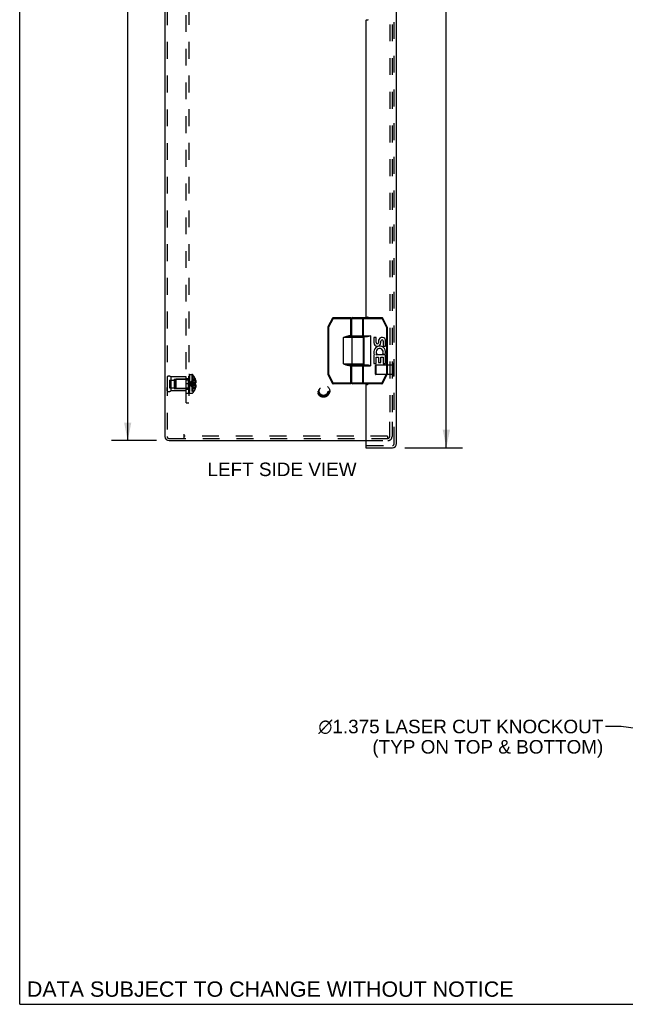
# Model space of a CAD drawing. Header units: inches. Extents: x 0 to 81, y 0 to 52.4.
# Tile 1 of 14: x 0 to 16, y 0 to 26. Entities that reach past the tile are written whole.
import ezdxf

# ---------------------------------------------------------------- set-up
doc = ezdxf.new("R2010")
doc.units = ezdxf.units.IN
doc.header["$LTSCALE"] = 4.452381
doc.header["$MEASUREMENT"] = 0
doc.linetypes.add('HIDDEN', pattern=[0.2, 0.1, -0.1])
doc.layers.get('0').update_dxf_attribs({"linetype": 'CONTINUOUS'})
for name, color, linetype in [('DEFAULT_2', 8, 'HIDDEN'), ('DIMENSIONS', 7, 'CONTINUOUS'), ('DOOR_ASSEMBLY', 7, 'CONTINUOUS'), ('SUBPANEL', 7, 'CONTINUOUS')]:
    doc.layers.add(name, color=color, linetype=linetype)
doc.styles.get("Standard").update_dxf_attribs({"font": 'arial.ttf'})
doc.dimstyles.new('DIMSTYLE_1', dxfattribs={"dimtxt": 0.357143, "dimasz": 0.47619, "dimexe": 0.09, "dimexo": 0.07, "dimgap": 0.0375, "dimtad": 0, "dimtih": 1, "dimtoh": 1, "dimzin": 4, "dimdsep": 46, "dimtxsty": 'Standard', "dimblk": '_FILLED', "dimblk1": '_FILLED', "dimblk2": '_FILLED', "dimcen": 0.09, "dimadec": 3, "dimazin": 1, "dimtfac": 1, "dimtdec": 3, "dimtofl": 0, "dimtmove": 0, "dimatfit": 3, "dimldrblk": '_FILLED', "dimfxl": 0, "dimtolj": 1, "dimtzin": 4, "dimarcsym": 0})
doc.dimstyles.get("Standard").update_dxf_attribs({"dimtxt": 0.404762, "dimasz": 0.47619, "dimexe": 0.09, "dimexo": 0.07, "dimgap": 0.09, "dimtad": 0, "dimtih": 1, "dimtoh": 1, "dimdec": 3, "dimzin": 4, "dimdsep": 46, "dimtxsty": 'Standard', "dimblk": '_FILLED', "dimblk1": '_FILLED', "dimblk2": '_FILLED', "dimcen": 0.09, "dimadec": 3, "dimazin": 1, "dimtp": 0.001, "dimtm": 0.001, "dimtfac": 1, "dimtdec": 3, "dimtofl": 0, "dimtmove": 0, "dimatfit": 3, "dimldrblk": '_FILLED', "dimfxl": 0, "dimtolj": 1, "dimtzin": 4, "dimarcsym": 0})

# ---------------------------------------------------------------- blocks, each defined once
blk = doc.blocks.new('_FILLED')
at = {"color": 0, "linetype": 'ByBlock'}
blk.add_solid([(0, 0), (-1, 0.2), (-1, -0.2)], dxfattribs=at)
blk = doc.blocks.new('*D8')
at = {"layer": 'DIMENSIONS', "color": 2, "linetype": 'Continuous'}
for p, q in [((10.17, 39.073), (11.691, 39.073)), ((11.262, 39.073), (11.262, 27.512)), ((11.262, 14.698), (11.262, 26.262)), ((10.17, 14.698), (11.691, 14.698))]:
    blk.add_line(p, q, dxfattribs=at)
at = {"layer": 'DIMENSIONS', "color": 2, "linetype": 'Continuous', "xscale": 0.4761904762, "yscale": 0.4761904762, "zscale": 0.4761904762}
for p, rotation in [((11.262, 39.073), 90), ((11.262, 14.698), 270)]:
    blk.add_blockref('_FILLED', p, dxfattribs=dict(at, rotation=rotation))
at = {"layer": 'DIMENSIONS', "color": 2, "linetype": 'Continuous', "insert": (11.262, 27.333), "char_height": 0.3571, "width": 1.49495, "attachment_point": 2, "line_spacing_factor": 0.9}
blk.add_mtext('24.38\\PDOOR', dxfattribs=at)
blk = doc.blocks.new('*D14')
at = {"layer": 'DIMENSIONS', "color": 2, "linetype": 'Continuous'}
for p, q in [((3.608, 38.886), (2.422, 38.886)), ((2.851, 38.886), (2.851, 27.243)), ((2.851, 14.886), (2.851, 26.529)), ((3.608, 14.886), (2.422, 14.886))]:
    blk.add_line(p, q, dxfattribs=at)
at = {"layer": 'DIMENSIONS', "color": 2, "linetype": 'Continuous', "xscale": 0.4761904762, "yscale": 0.4761904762, "zscale": 0.4761904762}
for p, rotation in [((2.851, 38.886), 90), ((2.851, 14.886), 270)]:
    blk.add_blockref('_FILLED', p, dxfattribs=dict(at, rotation=rotation))
at = {"layer": 'DIMENSIONS', "color": 2, "linetype": 'Continuous', "insert": (2.851, 27.065), "char_height": 0.3571, "width": 1.24801, "attachment_point": 2, "line_spacing_factor": 0.9}
blk.add_mtext('24.00', dxfattribs=at)

msp = doc.modelspace()

# ---------------------------------------------------------------- linework, layer by layer
at = {"color": 7, "linetype": 'Continuous'}
for q in [(0, 52.381), (80.952, 0)]:
    msp.add_line((0, 0), q, dxfattribs=at)
at = {"color": 3, "linetype": 'Continuous'}
for p, q in [((3.83, 38.774), (3.83, 14.998)), ((3.942, 14.886), (9.139, 14.886))]:
    msp.add_line(p, q, dxfattribs=at)
msp.add_arc((3.942, 14.998), 0.112, 180, 270, dxfattribs=at)
at = {"layer": 'DEFAULT_2', "color": 8, "linetype": 'HIDDEN'}
for p, q in [((3.89, 38.774), (3.89, 14.998)), ((9.77, 38.346), (9.77, 15.426)), ((9.83, 38.346), (9.83, 15.426)), ((3.89, 16.574), (3.89, 16.198)), ((3.89, 16.574), (3.89, 16.486)), ((3.953, 16.487), (4.078, 16.487)), ((3.953, 16.487), (3.953, 16.284)), ((4.39, 16.574), (3.99, 16.574)), ((3.99, 16.574), (3.99, 16.198)), ((4.078, 16.511), (4.39, 16.511)), ((4.078, 16.511), (4.078, 16.261)), ((4.11, 16.5), (4.12, 16.51)), ((4.11, 16.5), (4.11, 16.272)), ((4.447, 16.51), (4.12, 16.51)), ((4.12, 16.51), (4.12, 16.262)), ((4.39, 16.198), (4.39, 16.574)), ((4.447, 16.51), (4.447, 16.262)), ((4.48, 16.629), (4.465, 16.629)), ((4.48, 16.629), (4.465, 16.629)), ((4.465, 16.14), (4.465, 16.629)), ((4.48, 16.624), (4.465, 16.624)), ((4.48, 16.622), (4.465, 16.622)), ((4.48, 16.613), (4.465, 16.613)), ((4.48, 16.594), (4.465, 16.594)), ((4.465, 16.594), (4.48, 16.594)), ((4.48, 16.592), (4.465, 16.592)), ((4.48, 16.59), (4.465, 16.59)), ((4.465, 16.587), (4.48, 16.587)), ((4.465, 16.584), (4.48, 16.584)), ((4.48, 16.577), (4.465, 16.577)), ((4.465, 16.574), (4.48, 16.574)), ((4.465, 16.568), (4.48, 16.568)), ((4.465, 16.566), (4.48, 16.566)), ((4.465, 16.565), (4.48, 16.565)), ((4.48, 16.564), (4.465, 16.564)), ((4.465, 16.54), (4.48, 16.54)), ((4.465, 16.528), (4.48, 16.528)), ((4.48, 16.524), (4.465, 16.524)), ((4.48, 16.523), (4.465, 16.523)), ((4.48, 16.52), (4.465, 16.52)), ((4.465, 16.513), (4.48, 16.513)), ((4.465, 16.511), (4.48, 16.511)), ((4.465, 16.51), (4.48, 16.51)), ((4.48, 16.498), (4.465, 16.498)), ((4.48, 16.485), (4.465, 16.485)), ((4.465, 16.469), (4.48, 16.469)), ((4.465, 16.458), (4.48, 16.458)), ((4.465, 16.439), (4.48, 16.439)), ((4.48, 16.433), (4.465, 16.433)), ((4.465, 16.432), (4.48, 16.432)), ((4.48, 16.424), (4.465, 16.424)), ((4.48, 16.399), (4.465, 16.399)), ((4.48, 16.389), (4.465, 16.389)), ((4.465, 16.384), (4.48, 16.384)), ((4.495, 16.389), (4.47, 16.386)), ((4.494, 16.389), (4.47, 16.386)), ((4.48, 16.629), (4.48, 16.14)), ((4.485, 16.632), (4.546, 16.632)), ((4.485, 16.14), (4.485, 16.632)), ((4.546, 16.632), (4.546, 16.14)), ((4.572, 16.62), (4.572, 16.152)), ((4.631, 16.525), (4.63, 16.526)), ((4.631, 16.526), (4.63, 16.526)), ((4.631, 16.404), (4.63, 16.404)), ((4.631, 16.401), (4.63, 16.404)), ((4.631, 16.525), (4.631, 16.404)), ((4.631, 16.49), (4.644, 16.49)), ((4.631, 16.436), (4.653, 16.436)), ((4.631, 16.404), (4.644, 16.404)), ((3.89, 16.198), (3.89, 16.286)), ((3.953, 16.284), (4.078, 16.284)), ((4.39, 16.198), (3.99, 16.198)), ((4.078, 16.261), (4.39, 16.261)), ((4.11, 16.272), (4.12, 16.262)), ((4.447, 16.262), (4.12, 16.262)), ((4.465, 16.375), (4.48, 16.375)), ((4.465, 16.355), (4.48, 16.355)), ((4.465, 16.345), (4.48, 16.345)), ((4.48, 16.334), (4.465, 16.334)), ((4.48, 16.322), (4.465, 16.322)), ((4.465, 16.299), (4.48, 16.299)), ((4.465, 16.299), (4.48, 16.299)), ((4.48, 16.298), (4.465, 16.298)), ((4.465, 16.294), (4.48, 16.294)), ((4.48, 16.292), (4.465, 16.292)), ((4.48, 16.292), (4.465, 16.292)), ((4.465, 16.277), (4.48, 16.277)), ((4.465, 16.265), (4.48, 16.265)), ((4.48, 16.244), (4.465, 16.244)), ((4.48, 16.231), (4.465, 16.231)), ((4.465, 16.231), (4.48, 16.231)), ((4.465, 16.229), (4.48, 16.229)), ((4.465, 16.229), (4.48, 16.229)), ((4.465, 16.217), (4.48, 16.217)), ((4.48, 16.212), (4.465, 16.212)), ((4.48, 16.211), (4.465, 16.211)), ((4.48, 16.209), (4.465, 16.209)), ((4.465, 16.206), (4.48, 16.206)), ((4.465, 16.192), (4.48, 16.192)), ((4.465, 16.191), (4.48, 16.191)), ((4.465, 16.187), (4.48, 16.187)), ((4.465, 16.186), (4.48, 16.186)), ((4.48, 16.179), (4.465, 16.179)), ((4.465, 16.178), (4.48, 16.178)), ((4.48, 16.167), (4.465, 16.167)), ((4.48, 16.161), (4.465, 16.161)), ((4.48, 16.156), (4.465, 16.156)), ((4.48, 16.156), (4.465, 16.156)), ((4.48, 16.15), (4.465, 16.15)), ((4.48, 16.14), (4.465, 16.14)), ((4.48, 16.14), (4.465, 16.14)), ((4.485, 16.14), (4.546, 16.14)), ((4.602, 16.371), (4.573, 16.373)), ((4.631, 16.368), (4.602, 16.371)), ((4.63, 16.368), (4.631, 16.371)), ((4.631, 16.368), (4.63, 16.368)), ((4.631, 16.247), (4.63, 16.246)), ((4.63, 16.246), (4.631, 16.245)), ((4.644, 16.368), (4.631, 16.368)), ((4.631, 16.368), (4.631, 16.247)), ((4.631, 16.336), (4.653, 16.336)), ((4.631, 16.281), (4.644, 16.281)), ((9.77, 14.998), (9.77, 15.386)), ((9.83, 15.386), (9.83, 14.998)), ((3.942, 14.946), (9.71, 14.946)), ((4.33, 15.058), (4.33, 14.946)), ((9.71, 15.006), (4.33, 15.006)), ((9.139, 14.886), (9.718, 14.886)), ((9.71, 15.006), (9.71, 14.946)), ((9.71, 14.946), (9.718, 14.946))]:
    msp.add_line(p, q, dxfattribs=at)
for points in [[(4.63, 16.526), (4.602, 16.507), (4.573, 16.485), (4.546, 16.463), (4.52, 16.439), (4.494, 16.413), (4.47, 16.386)], [(4.631, 16.49), (4.602, 16.476), (4.574, 16.46), (4.546, 16.443), (4.52, 16.425), (4.495, 16.406), (4.47, 16.386)], [(4.631, 16.436), (4.602, 16.429), (4.574, 16.421), (4.546, 16.413), (4.52, 16.405), (4.495, 16.396), (4.47, 16.386)], [(4.631, 16.336), (4.602, 16.343), (4.574, 16.351), (4.546, 16.359), (4.52, 16.367), (4.495, 16.376), (4.47, 16.386)], [(4.546, 16.376), (4.52, 16.379), (4.495, 16.383), (4.47, 16.386)], [(4.631, 16.281), (4.602, 16.296), (4.574, 16.312), (4.546, 16.329), (4.52, 16.347), (4.495, 16.366), (4.47, 16.386)], [(4.63, 16.246), (4.602, 16.265), (4.573, 16.287), (4.546, 16.309), (4.52, 16.333), (4.494, 16.359), (4.47, 16.386)], [(4.631, 16.404), (4.602, 16.401), (4.574, 16.399), (4.546, 16.396), (4.52, 16.393), (4.494, 16.389)], [(4.574, 16.373), (4.546, 16.376), (4.52, 16.379), (4.494, 16.383)], [(4.63, 16.404), (4.602, 16.401), (4.573, 16.399), (4.546, 16.396), (4.52, 16.393)], [(4.63, 16.404), (4.631, 16.401), (4.631, 16.398), (4.631, 16.395), (4.631, 16.392), (4.631, 16.389), (4.631, 16.386)], [(4.631, 16.386), (4.631, 16.383), (4.631, 16.38), (4.631, 16.377), (4.631, 16.374), (4.631, 16.371), (4.63, 16.368)], [(4.631, 16.392), (4.631, 16.395), (4.631, 16.398)], [(4.644, 16.49), (4.645, 16.483), (4.647, 16.476), (4.648, 16.47), (4.65, 16.463), (4.651, 16.456), (4.652, 16.449), (4.652, 16.442), (4.653, 16.436)], [(4.653, 16.436), (4.652, 16.433), (4.652, 16.43), (4.651, 16.427), (4.651, 16.424), (4.65, 16.421), (4.649, 16.417), (4.648, 16.414), (4.647, 16.411), (4.645, 16.408), (4.644, 16.404)], [(4.631, 16.374), (4.631, 16.377), (4.631, 16.38)], [(4.644, 16.368), (4.645, 16.364), (4.647, 16.361), (4.648, 16.358), (4.649, 16.354), (4.65, 16.351), (4.651, 16.348), (4.651, 16.345), (4.652, 16.342), (4.652, 16.339), (4.653, 16.336)], [(4.653, 16.336), (4.652, 16.33), (4.652, 16.323), (4.651, 16.316), (4.65, 16.309), (4.648, 16.302), (4.647, 16.296), (4.645, 16.289), (4.644, 16.281)]]:
    msp.add_lwpolyline(points, dxfattribs=at)
for radius in [0.164, 0.142, 0.124, 0.114]:
    msp.add_circle((8.02, 16.196), radius, dxfattribs=at)
for centre, radius, start, end in [((3.94, 16.487), 0.1, 60.0508, 119.9492), ((4.447, 16.547), 0.0372, 270, 297.5399), ((4.447, 16.547), 0.0372, 329.9503, 360), ((4.546, 16.597), 0.035, 40.9334, 90), ((4.303, 16.386), 0.357, 23.1903, 40.9334), ((4.303, 16.386), 0.357, 17.0407, 23.0017), ((3.94, 16.285), 0.1, 240.0508, 299.9492), ((4.447, 16.225), 0.0372, 62.4601, 90), ((4.447, 16.225), 0.0372, 0, 30.0497), ((4.546, 16.175), 0.035, 270, 319.0666), ((4.303, 16.386), 0.357, 319.0666, 336.8097), ((4.303, 16.386), 0.357, 336.9983, 342.9593), ((3.942, 14.998), 0.052, 180, 270), ((9.718, 14.998), 0.112, 270, 360), ((9.718, 14.998), 0.052, 270, 360)]:
    msp.add_arc(centre, radius, start, end, dxfattribs=at)
at = {"layer": 'DOOR_ASSEMBLY', "color": 8, "linetype": 'HIDDEN'}
for p, q in [((9.889, 14.81), (9.889, 38.961)), ((9.389, 16.644), (9.389, 16.872)), ((9.846, 16.882), (9.399, 16.882)), ((9.399, 16.882), (9.399, 16.634)), ((9.846, 16.616), (9.846, 16.9)), ((9.846, 16.634), (9.399, 16.634)), ((9.154, 14.758), (9.837, 14.758))]:
    msp.add_line(p, q, dxfattribs=at)
at = {"layer": 'DOOR_ASSEMBLY', "color": 3, "linetype": 'Continuous'}
for p, q in [((9.949, 14.81), (9.949, 38.961)), ((9.139, 25.981), (9.139, 18.166)), ((9.154, 25.996), (9.185, 25.996)), ((9.154, 18.151), (9.185, 18.151)), ((9.139, 16.356), (9.139, 14.773)), ((9.154, 16.371), (9.185, 16.371)), ((9.139, 14.698), (9.837, 14.698))]:
    msp.add_line(p, q, dxfattribs=at)
at = {"layer": 'DOOR_ASSEMBLY', "color": 7, "linetype": 'Continuous'}
for p, q in [((8.255, 18.125), (8.138, 17.89)), ((8.273, 18.116), (8.156, 17.881)), ((8.255, 18.125), (8.273, 18.116)), ((8.273, 18.136), (8.737, 18.136)), ((8.273, 18.116), (8.273, 18.136)), ((8.273, 18.116), (8.757, 18.116)), ((8.737, 17.631), (8.737, 18.136)), ((8.757, 17.651), (8.757, 18.116)), ((8.771, 18.116), (9.565, 18.116)), ((8.771, 17.656), (8.771, 18.116)), ((8.791, 18.136), (9.565, 18.136)), ((9.057, 17.656), (9.057, 18.116)), ((9.073, 17.636), (9.073, 18.136)), ((9.565, 18.136), (9.565, 18.116)), ((9.565, 18.116), (9.583, 18.125)), ((9.683, 17.881), (9.565, 18.116)), ((9.701, 17.89), (9.583, 18.125)), ((8.136, 17.881), (8.156, 17.881)), ((8.136, 17.881), (8.136, 16.641)), ((8.156, 17.881), (8.138, 17.89)), ((8.156, 17.881), (8.156, 16.641)), ((9.701, 17.89), (9.683, 17.881)), ((9.683, 17.881), (9.703, 17.881)), ((9.683, 17.881), (9.683, 16.641)), ((9.703, 17.881), (9.703, 16.641)), ((9.077, 17.611), (8.546, 17.611)), ((8.546, 16.911), (8.546, 17.611)), ((8.757, 17.651), (8.688, 17.651)), ((8.688, 17.631), (8.688, 17.651)), ((9.057, 17.631), (8.688, 17.631)), ((8.771, 17.656), (9.263, 17.656)), ((8.775, 16.911), (8.775, 17.611)), ((8.791, 17.636), (9.181, 17.636)), ((8.841, 17.631), (8.841, 17.636)), ((8.997, 17.631), (8.997, 17.636)), ((9.077, 16.911), (9.077, 17.611)), ((9.083, 17.636), (9.083, 16.886)), ((9.263, 17.656), (9.263, 16.866)), ((9.408, 17.612), (9.346, 17.612)), ((9.346, 17.612), (9.346, 17.475)), ((9.408, 17.475), (9.408, 17.612)), ((9.474, 17.538), (9.474, 17.469)), ((9.534, 17.475), (9.534, 17.517)), ((9.597, 17.517), (9.597, 17.381)), ((9.66, 17.381), (9.66, 17.517)), ((9.398, 17.151), (9.426, 17.17)), ((9.589, 17.187), (9.647, 17.162)), ((9.597, 17.381), (9.66, 17.381)), ((8.546, 16.911), (9.077, 16.911)), ((8.566, 16.907), (8.546, 16.911)), ((9.364, 17.151), (9.346, 17.151)), ((9.346, 17.151), (9.346, 16.92)), ((9.346, 16.92), (9.408, 16.92)), ((9.66, 17.151), (9.398, 17.151)), ((9.408, 17.088), (9.474, 17.088)), ((9.408, 16.92), (9.408, 17.088)), ((9.474, 17.088), (9.474, 16.952)), ((9.474, 16.952), (9.534, 16.952)), ((9.534, 17.088), (9.597, 17.088)), ((9.534, 16.952), (9.534, 17.088)), ((9.597, 17.088), (9.597, 16.92)), ((9.597, 16.92), (9.66, 16.92)), ((9.66, 16.92), (9.66, 17.151)), ((8.688, 16.891), (9.057, 16.891)), ((8.688, 16.871), (8.688, 16.891)), ((8.688, 16.871), (8.757, 16.871)), ((8.737, 16.386), (8.737, 16.891)), ((8.757, 16.406), (8.757, 16.871)), ((8.771, 16.866), (9.263, 16.866)), ((8.771, 16.406), (8.771, 16.866)), ((8.791, 16.886), (9.181, 16.886)), ((8.841, 16.886), (8.841, 16.891)), ((8.997, 16.886), (8.997, 16.891)), ((9.057, 16.406), (9.057, 16.866)), ((9.073, 16.386), (9.073, 16.886)), ((8.156, 16.641), (8.136, 16.641)), ((8.138, 16.632), (8.156, 16.641)), ((8.138, 16.632), (8.26, 16.397)), ((8.156, 16.641), (8.278, 16.406)), ((8.278, 16.406), (8.26, 16.397)), ((8.757, 16.406), (8.278, 16.406)), ((8.278, 16.386), (8.278, 16.406)), ((8.737, 16.386), (8.278, 16.386)), ((9.561, 16.406), (8.771, 16.406)), ((9.561, 16.386), (8.791, 16.386)), ((9.561, 16.406), (9.683, 16.641)), ((9.578, 16.397), (9.561, 16.406)), ((9.561, 16.406), (9.561, 16.386)), ((9.578, 16.397), (9.7, 16.632)), ((9.703, 16.641), (9.683, 16.641)), ((9.683, 16.641), (9.7, 16.632)), ((9.139, 14.758), (9.154, 14.758)), ((9.139, 14.758), (9.139, 14.698))]:
    msp.add_line(p, q, dxfattribs=at)
for points in [[(9.041, 18.136), (9.044, 18.136), (9.046, 18.135), (9.048, 18.134), (9.051, 18.132), (9.052, 18.13), (9.054, 18.128), (9.055, 18.125), (9.056, 18.122), (9.057, 18.119), (9.057, 18.116)], [(8.546, 17.611), (8.553, 17.614), (8.559, 17.616), (8.565, 17.619), (8.571, 17.621), (8.577, 17.623), (8.583, 17.626), (8.59, 17.628), (8.596, 17.631)], [(8.546, 17.611), (8.56, 17.614), (8.566, 17.615), (8.573, 17.616), (8.579, 17.617), (8.586, 17.618), (8.593, 17.62), (8.6, 17.621)], [(8.596, 17.631), (8.605, 17.634), (8.614, 17.637), (8.623, 17.64), (8.631, 17.642), (8.639, 17.644), (8.647, 17.646), (8.655, 17.648), (8.662, 17.649), (8.669, 17.65), (8.675, 17.65), (8.682, 17.651), (8.688, 17.651)], [(8.6, 17.621), (8.609, 17.623), (8.618, 17.624), (8.627, 17.625), (8.635, 17.627), (8.643, 17.628), (8.651, 17.629), (8.658, 17.629), (8.665, 17.63), (8.671, 17.63), (8.677, 17.631), (8.683, 17.631), (8.688, 17.631)], [(8.775, 17.611), (8.775, 17.614), (8.776, 17.617), (8.777, 17.62), (8.779, 17.623), (8.78, 17.625), (8.783, 17.627), (8.785, 17.629), (8.788, 17.63), (8.791, 17.631), (8.793, 17.631)], [(9.057, 17.656), (9.057, 17.653), (9.056, 17.65), (9.055, 17.647), (9.054, 17.644), (9.052, 17.642), (9.051, 17.64), (9.048, 17.638), (9.046, 17.637), (9.044, 17.636), (9.041, 17.636)], [(9.263, 17.656), (9.253, 17.653), (9.243, 17.649), (9.234, 17.646), (9.225, 17.644), (9.217, 17.642), (9.209, 17.64), (9.201, 17.638), (9.194, 17.637), (9.187, 17.636), (9.181, 17.636)], [(8.596, 16.891), (8.588, 16.894), (8.58, 16.897), (8.572, 16.9), (8.564, 16.904), (8.555, 16.907), (8.546, 16.911)], [(8.6, 16.901), (8.592, 16.902), (8.583, 16.904), (8.574, 16.906), (8.566, 16.907)], [(8.775, 16.911), (8.775, 16.908), (8.776, 16.905), (8.777, 16.902), (8.779, 16.899), (8.78, 16.897), (8.783, 16.895), (8.785, 16.893), (8.788, 16.892), (8.791, 16.891), (8.793, 16.891)], [(8.688, 16.871), (8.681, 16.871), (8.675, 16.872), (8.668, 16.872), (8.66, 16.873), (8.653, 16.875), (8.645, 16.876), (8.637, 16.878), (8.63, 16.88), (8.622, 16.882), (8.613, 16.885), (8.605, 16.888), (8.596, 16.891)], [(8.688, 16.891), (8.682, 16.891), (8.676, 16.891), (8.67, 16.892), (8.663, 16.892), (8.656, 16.893), (8.649, 16.894), (8.642, 16.894), (8.634, 16.896), (8.626, 16.897), (8.618, 16.898), (8.609, 16.899), (8.6, 16.901)], [(9.041, 16.886), (9.044, 16.886), (9.046, 16.885), (9.048, 16.884), (9.051, 16.882), (9.052, 16.88), (9.054, 16.878), (9.055, 16.875), (9.056, 16.872), (9.057, 16.869), (9.057, 16.866)], [(9.181, 16.886), (9.187, 16.886), (9.194, 16.885), (9.201, 16.884), (9.209, 16.882), (9.217, 16.88), (9.225, 16.878), (9.234, 16.875), (9.243, 16.873), (9.253, 16.869), (9.263, 16.866)], [(9.057, 16.406), (9.057, 16.403), (9.056, 16.4), (9.055, 16.397), (9.054, 16.394), (9.052, 16.392), (9.051, 16.39), (9.048, 16.388), (9.046, 16.387), (9.044, 16.386), (9.041, 16.386)]]:
    msp.add_lwpolyline(points, dxfattribs=at)
at = {"layer": 'DOOR_ASSEMBLY', "color": 3, "linetype": 'Continuous'}
for centre, radius, start, end in [((9.185, 26.011), 0.015, 270, 360), ((9.154, 25.981), 0.015, 90, 180), ((9.154, 18.166), 0.015, 180, 270), ((9.185, 18.136), 0.015, 0, 90), ((9.185, 16.386), 0.015, 270, 360), ((9.154, 16.356), 0.015, 90, 180), ((9.154, 14.773), 0.015, 180, 270), ((9.837, 14.81), 0.112, 270, 360)]:
    msp.add_arc(centre, radius, start, end, dxfattribs=at)
at = {"layer": 'DOOR_ASSEMBLY', "color": 7, "linetype": 'Continuous'}
for centre, radius, start, end in [((8.273, 18.116), 0.02, 90, 153.4349), ((8.737, 18.116), 0.02, 0, 90), ((8.791, 18.116), 0.02, 90, 180), ((9.565, 18.116), 0.02, 26.5651, 90), ((8.156, 17.881), 0.02, 153.4349, 180), ((9.683, 17.881), 0.02, 0, 26.5651), ((8.777, 17.651), 0.02, 180, 270), ((8.791, 17.656), 0.02, 180, 270), ((9.057, 17.611), 0.02, 0, 90), ((9.44, 17.475), 0.0943, 180, 360), ((9.44, 17.475), 0.0314, 180, 261.2295), ((9.439, 17.48), 0.0362, 263.4285, 341.7628), ((9.566, 17.517), 0.0943, 359.9911, 167.4338), ((9.566, 17.517), 0.0314, 0, 180.0485), ((9.499, 17.224), 0.154, 161.4199, 206.1963), ((9.503, 17.224), 0.157, 336.5966, 161.8791), ((9.503, 17.224), 0.0943, 336.5966, 215.1122), ((9.057, 16.911), 0.02, 270, 360), ((9.503, 17.224), 0.157, 205.737, 207.8532), ((8.777, 16.871), 0.02, 90, 180), ((8.791, 16.866), 0.02, 90, 180), ((8.156, 16.641), 0.02, 180, 207.4744), ((8.278, 16.406), 0.02, 207.4744, 270), ((8.737, 16.406), 0.02, 270, 360), ((8.791, 16.406), 0.02, 180, 270), ((9.561, 16.406), 0.02, 270, 332.5256), ((9.683, 16.641), 0.02, 332.5256, 360)]:
    msp.add_arc(centre, radius, start, end, dxfattribs=at)
at = {"layer": 'DOOR_ASSEMBLY', "color": 8, "linetype": 'HIDDEN'}
for centre, radius, start, end in [((9.867, 16.9), 0.0215, 360, 180), ((9.399, 16.872), 0.01, 90, 180), ((9.399, 16.644), 0.01, 180, 270), ((9.867, 16.616), 0.0215, 180, 0), ((9.837, 14.81), 0.052, 270, 360)]:
    msp.add_arc(centre, radius, start, end, dxfattribs=at)
at = {"layer": 'SUBPANEL', "color": 8, "linetype": 'HIDDEN'}
for p, q in [((4.39, 15.886), (4.39, 37.886)), ((4.465, 37.886), (4.465, 15.886)), ((4.39, 16.526), (4.465, 16.526)), ((4.39, 16.495), (4.465, 16.495)), ((4.465, 16.386), (4.39, 16.386)), ((4.39, 16.277), (4.465, 16.277)), ((4.39, 16.245), (4.465, 16.245)), ((4.39, 16.136), (4.465, 16.136)), ((4.39, 15.886), (4.465, 15.886))]:
    msp.add_line(p, q, dxfattribs=at)

# ---------------------------------------------------------------- texts
at = {"layer": 'DIMENSIONS', "color": 2, "linetype": 'Continuous', "line_spacing_factor": 0.9}
for s, insert, char_height, width, attachment_point in [('LEFT SIDE VIEW', (6.925, 14.307), 0.35714, 3.92724, 2), (' \\fgdt;{\\fgdt;n}\\fArial;1.375 LASER CUT KNOCKOUT\\P (TYP ON TOP & BOTTOM)', (15.406, 7.515), 0.35714, 7.7558, 3), ('DATA SUBJECT TO CHANGE WITHOUT NOTICE', (6.613, 0.604), 0.40476, 12.82298, 2)]:
    msp.add_mtext(s, dxfattribs=dict(at, insert=insert, char_height=char_height, width=width, attachment_point=attachment_point))

# ---------------------------------------------------------------- dimensions: what is measured, and where the dimension line sits
at = {"layer": 'DIMENSIONS', "color": 2, "linetype": 'Continuous'}
dim = msp.add_linear_dim(base=(11.26215618, 14.69848111), p1=(10.099998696, 39.07348111), p2=(10.099998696, 14.69848111), angle=270, text='<>\\PDOOR', dimstyle='DIMSTYLE_1', dxfattribs=at)
dim.commit()
dim.dimension.update_dxf_attribs({"geometry": '*D8', "text_midpoint": (11.26215618, 26.887070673), "dimtype": 160})
dim = msp.add_linear_dim(base=(2.851, 14.886), p1=(3.678, 38.886), p2=(3.678, 14.886), angle=270, dimstyle='DIMSTYLE_1', dxfattribs=at)
dim.commit()
dim.dimension.update_dxf_attribs({"geometry": '*D14', "text_midpoint": (2.846, 26.884), "dimtype": 160})

# ---------------------------------------------------------------- leaders
at = {"layer": 'DIMENSIONS', "color": 2, "linetype": 'Continuous', "annotation_type": 0, "has_hookline": 1, "hookline_direction": 1, "text_width": 7.559}
msp.add_leader([(26.123, 5.934), (15.876, 7.337), (15.465, 7.337)], dimstyle='Standard', override={"dimtad": 0}, dxfattribs=at)

doc.saveas('drawing.dxf')
